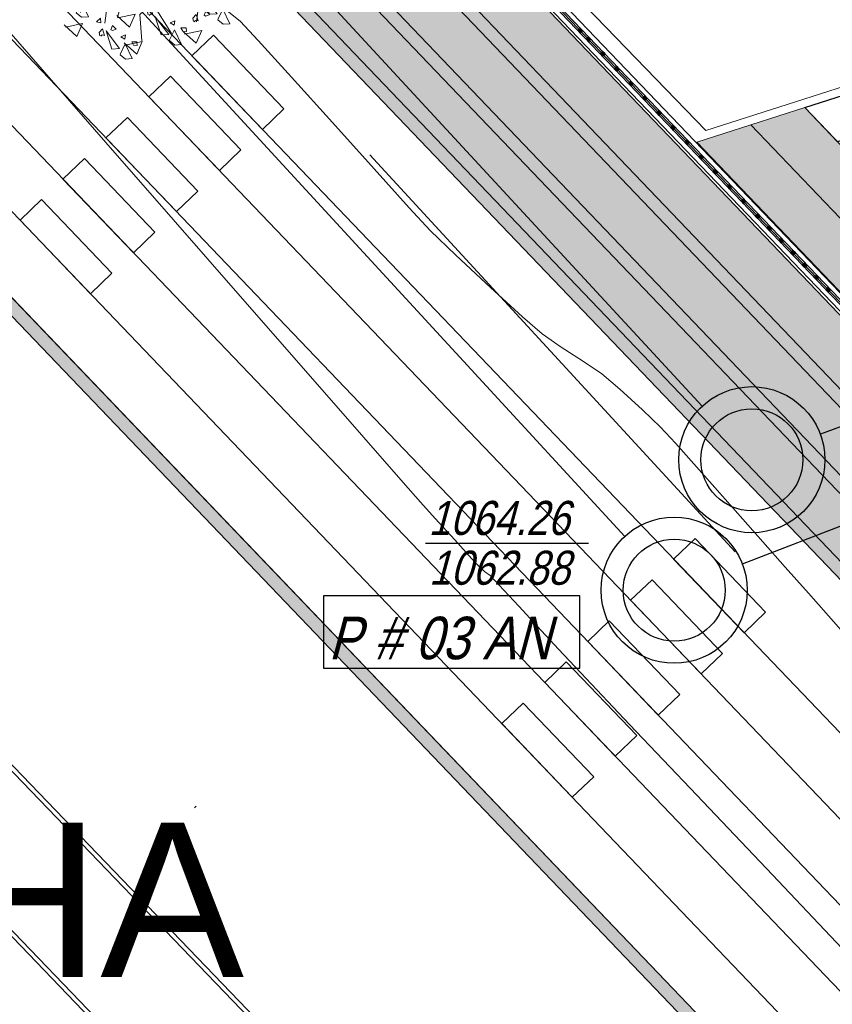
# Model space of a CAD drawing. Header units: metres. Extents: x 1111994 to 1112800, y 1268200 to 1269007.
# Tile 35 of 86: x 1112454.95 to 1112464.51, y 1268437.01 to 1268448.6. Entities that reach past the tile are written whole.
import ezdxf

# ---------------------------------------------------------------- set-up
doc = ezdxf.new("R2010")
doc.units = ezdxf.units.M
doc.header["$LTSCALE"] = 12.7
doc.header["$MEASUREMENT"] = 0
doc.linetypes.add('DASHED', pattern=[0.75, 0.5, -0.25])
for name, color, linetype in [('A-PISO-CONC_Pluma_Nº__100', 7, 'Continuous'), ('Base', 251, 'Continuous'), ('P-ARBO-CONS', 7, 'Continuous'), ('RED PVC', 5, 'Continuous'), ('TUBERIA SANITARIA', 84, 'Continuous')]:
    doc.layers.add(name, color=color, linetype=linetype)
doc.styles.add('602000', font='arial.ttf', dxfattribs={"height": 1.5})
doc.styles.add('ESPACIOS', font='ARIALN.TTF', dxfattribs={"width": 1.4, "height": 0.3})

# ---------------------------------------------------------------- blocks, each defined once
blk = doc.blocks.new('reja[31]_1', base_point=(474.06, 241.58))
at = {"layer": 'A-PISO-CONC_Pluma_Nº__100', "linetype": 'Continuous'}
for points in [[(467.582, 248.466), (467.554, 248.495), (467.525, 248.467), (467.553, 248.438)], [(467.679, 248.365), (467.651, 248.394), (467.622, 248.366), (467.65, 248.337)], [(467.845, 248.192), (467.817, 248.22), (467.788, 248.193), (467.816, 248.164)], [(468.01, 248.018), (467.983, 248.047), (467.954, 248.019), (467.982, 247.991)], [(468.176, 247.845), (468.149, 247.874), (468.12, 247.846), (468.148, 247.817)], [(468.342, 247.671), (468.315, 247.7), (468.286, 247.673), (468.313, 247.644)], [(468.508, 247.498), (468.481, 247.527), (468.452, 247.499), (468.479, 247.47)], [(468.674, 247.325), (468.647, 247.353), (468.618, 247.326), (468.645, 247.297)], [(468.84, 247.151), (468.812, 247.18), (468.784, 247.152), (468.811, 247.124)], [(469.006, 246.978), (468.978, 247.007), (468.949, 246.979), (468.977, 246.95)], [(469.172, 246.804), (469.144, 246.833), (469.115, 246.806), (469.143, 246.777)], [(469.338, 246.631), (469.31, 246.66), (469.281, 246.632), (469.309, 246.603)], [(469.504, 246.458), (469.476, 246.486), (469.447, 246.459), (469.475, 246.43)], [(469.67, 246.284), (469.642, 246.313), (469.613, 246.285), (469.641, 246.256)], [(469.808, 246.14), (469.78, 246.169), (469.751, 246.141), (469.779, 246.112)], [(469.946, 245.995), (469.919, 246.024), (469.89, 245.996), (469.917, 245.967)], [(470.085, 245.851), (470.057, 245.88), (470.028, 245.852), (470.056, 245.823)], [(470.223, 245.706), (470.195, 245.735), (470.166, 245.707), (470.194, 245.678)], [(470.361, 245.562), (470.333, 245.591), (470.305, 245.563), (470.332, 245.534)], [(470.499, 245.417), (470.472, 245.446), (470.443, 245.418), (470.47, 245.389)]]:
    blk.add_hatch(color=256, dxfattribs=at).paths.add_polyline_path(points, flags=0)
for p, q in [((462.266, 253.884), (485.874, 229.213)), ((462.306, 253.922), (485.836, 229.331)), ((462.32, 253.936), (485.822, 229.374)), ((462.334, 253.95), (485.809, 229.418)), ((462.374, 253.988), (485.771, 229.536)), ((467.554, 248.495), (467.525, 248.467)), ((467.525, 248.467), (467.553, 248.438)), ((467.553, 248.438), (467.582, 248.466)), ((467.582, 248.466), (467.554, 248.495)), ((467.651, 248.394), (467.622, 248.366)), ((467.622, 248.366), (467.65, 248.337)), ((467.65, 248.337), (467.679, 248.365)), ((467.679, 248.365), (467.651, 248.394)), ((467.817, 248.22), (467.788, 248.193)), ((467.817, 248.22), (467.788, 248.193)), ((467.845, 248.192), (467.817, 248.22)), ((467.845, 248.192), (467.817, 248.22)), ((467.788, 248.193), (467.816, 248.164)), ((467.788, 248.193), (467.816, 248.164)), ((467.816, 248.164), (467.845, 248.192)), ((467.816, 248.164), (467.845, 248.192)), ((467.983, 248.047), (467.954, 248.019)), ((467.954, 248.019), (467.982, 247.991)), ((467.982, 247.991), (468.01, 248.018)), ((468.01, 248.018), (467.983, 248.047)), ((468.149, 247.874), (468.12, 247.846)), ((468.176, 247.845), (468.149, 247.874)), ((468.12, 247.846), (468.148, 247.817)), ((468.148, 247.817), (468.176, 247.845)), ((468.315, 247.7), (468.286, 247.673)), ((468.286, 247.673), (468.313, 247.644)), ((468.313, 247.644), (468.342, 247.671)), ((468.342, 247.671), (468.315, 247.7)), ((468.481, 247.527), (468.452, 247.499)), ((468.508, 247.498), (468.481, 247.527)), ((468.452, 247.499), (468.479, 247.47)), ((468.479, 247.47), (468.508, 247.498)), ((468.647, 247.353), (468.618, 247.326)), ((468.618, 247.326), (468.645, 247.297)), ((468.645, 247.297), (468.674, 247.325)), ((468.674, 247.325), (468.647, 247.353)), ((468.812, 247.18), (468.784, 247.152)), ((468.84, 247.151), (468.812, 247.18)), ((468.784, 247.152), (468.811, 247.124)), ((468.811, 247.124), (468.84, 247.151)), ((468.978, 247.007), (468.949, 246.979)), ((468.949, 246.979), (468.977, 246.95)), ((468.977, 246.95), (469.006, 246.978)), ((469.006, 246.978), (468.978, 247.007)), ((469.144, 246.833), (469.115, 246.806)), ((469.172, 246.804), (469.144, 246.833)), ((469.115, 246.806), (469.143, 246.777)), ((469.143, 246.777), (469.172, 246.804)), ((469.31, 246.66), (469.281, 246.632)), ((469.281, 246.632), (469.309, 246.603)), ((469.309, 246.603), (469.338, 246.631)), ((469.338, 246.631), (469.31, 246.66)), ((469.476, 246.486), (469.447, 246.459)), ((469.504, 246.458), (469.476, 246.486)), ((469.447, 246.459), (469.475, 246.43)), ((469.475, 246.43), (469.504, 246.458)), ((469.642, 246.313), (469.613, 246.285)), ((469.613, 246.285), (469.641, 246.256)), ((469.641, 246.256), (469.67, 246.284)), ((469.67, 246.284), (469.642, 246.313)), ((469.78, 246.169), (469.751, 246.141)), ((469.751, 246.141), (469.779, 246.112)), ((469.779, 246.112), (469.808, 246.14)), ((469.808, 246.14), (469.78, 246.169)), ((469.919, 246.024), (469.89, 245.996)), ((469.946, 245.995), (469.919, 246.024)), ((469.89, 245.996), (469.917, 245.967)), ((469.917, 245.967), (469.946, 245.995)), ((470.057, 245.88), (470.028, 245.852)), ((470.028, 245.852), (470.056, 245.823)), ((470.056, 245.823), (470.085, 245.851)), ((470.085, 245.851), (470.057, 245.88)), ((470.195, 245.735), (470.166, 245.707)), ((470.166, 245.707), (470.194, 245.678)), ((470.194, 245.678), (470.223, 245.706)), ((470.223, 245.706), (470.195, 245.735)), ((470.333, 245.591), (470.305, 245.563)), ((470.305, 245.563), (470.332, 245.534)), ((470.332, 245.534), (470.361, 245.562)), ((470.361, 245.562), (470.333, 245.591)), ((470.472, 245.446), (470.443, 245.418)), ((470.499, 245.417), (470.472, 245.446)), ((470.443, 245.418), (470.47, 245.389)), ((470.47, 245.389), (470.499, 245.417))]:
    blk.add_line(p, q, dxfattribs=at)
blk = doc.blocks.new('Pista Tenis 13[111]_1', base_point=(458.697, 235.173))
at = {"layer": 'Base', "linetype": 'Continuous'}
for p, q in [((454.032, 246.922), (470.26, 230.064)), ((454.032, 246.922), (470.26, 230.064)), ((470.155, 230.101), (454.066, 246.815)), ((470.155, 230.101), (454.066, 246.815)), ((453.129, 245.914), (469.218, 229.2)), ((453.093, 245.879), (469.182, 229.165)), ((463.033, 239.338), (463.015, 239.321))]:
    blk.add_line(p, q, dxfattribs=at)
blk = doc.blocks.new('ARBOLL[131]_1', base_point=(462.437, 249.638))
at = {"layer": 'P-ARBO-CONS', "color": 252, "linetype": 'Continuous', "lineweight": 0}
for p, q in [((462.225, 251.055), (462.271, 251.095)), ((462.275, 251.04), (462.225, 251.055)), ((462.271, 251.095), (462.275, 251.04)), ((462.611, 251.054), (462.421, 250.971)), ((462.563, 250.887), (462.606, 251.084)), ((462.666, 250.994), (462.66, 250.732)), ((462.736, 250.78), (462.666, 250.994)), ((462.678, 251.082), (462.728, 251.085)), ((462.707, 250.985), (462.678, 251.082)), ((462.725, 251.065), (462.707, 250.985)), ((462.905, 251.01), (462.86, 250.969)), ((462.909, 250.954), (462.905, 251.01)), ((461.925, 250.984), (461.953, 250.937)), ((461.985, 250.978), (461.925, 250.984)), ((461.953, 250.937), (461.985, 250.978)), ((462.006, 250.872), (462.005, 250.827)), ((462.06, 250.84), (462.006, 250.872)), ((462.121, 250.903), (462.018, 250.676)), ((462.157, 250.915), (462.373, 250.789)), ((462.244, 250.899), (462.27, 250.956)), ((462.287, 250.877), (462.244, 250.899)), ((462.27, 250.956), (462.296, 250.921)), ((462.296, 250.921), (462.287, 250.877)), ((462.421, 250.971), (462.563, 250.887)), ((462.86, 250.969), (462.909, 250.954)), ((462.892, 250.842), (462.93, 250.884)), ((462.93, 250.884), (462.954, 250.809)), ((463.027, 250.875), (463.047, 250.924)), ((463.047, 250.864), (463.027, 250.875)), ((463.047, 250.924), (463.092, 250.883)), ((463.092, 250.883), (463.047, 250.864)), ((461.807, 250.645), (461.658, 250.781)), ((461.671, 250.753), (461.873, 250.796)), ((461.873, 250.796), (461.807, 250.645)), ((462.005, 250.827), (462.038, 250.797)), ((462.038, 250.797), (462.06, 250.84)), ((462.373, 250.789), (462.496, 250.555)), ((462.496, 250.555), (462.561, 250.812)), ((462.561, 250.812), (462.506, 250.561)), ((462.566, 250.834), (462.507, 250.822)), ((462.507, 250.822), (462.542, 250.784)), ((462.542, 250.784), (462.566, 250.834)), ((462.66, 250.732), (462.736, 250.78)), ((462.898, 250.803), (462.892, 250.842)), ((462.925, 250.814), (462.91, 250.797)), ((462.954, 250.809), (462.925, 250.814)), ((463.102, 250.717), (463.305, 250.759)), ((463.305, 250.759), (463.239, 250.608)), ((461.601, 250.738), (461.558, 250.711)), ((461.572, 250.696), (461.633, 250.642)), ((461.633, 250.642), (461.601, 250.738)), ((461.661, 250.673), (461.818, 250.463)), ((461.728, 250.458), (461.661, 250.673)), ((462.257, 250.604), (462.007, 250.746)), ((462.018, 250.676), (462.054, 250.414)), ((462.496, 250.714), (462.445, 250.677)), ((462.445, 250.677), (462.469, 250.639)), ((462.469, 250.639), (462.501, 250.67)), ((462.501, 250.67), (462.496, 250.714)), ((462.506, 250.561), (462.79, 250.739)), ((462.695, 250.671), (462.572, 250.737)), ((462.572, 250.737), (462.604, 250.549)), ((462.674, 250.59), (462.694, 250.668)), ((462.72, 249.914), (462.96, 250.689)), ((462.787, 250.696), (462.76, 250.742)), ((462.76, 250.742), (462.814, 250.736)), ((462.814, 250.736), (462.787, 250.696)), ((462.96, 250.689), (462.833, 250.266)), ((463.239, 250.608), (463.089, 250.744)), ((461.486, 250.499), (461.457, 250.546)), ((461.457, 250.546), (461.518, 250.54)), ((461.518, 250.54), (461.486, 250.499)), ((461.748, 250.571), (462.062, 250.285)), ((461.835, 250.6), (461.891, 250.625)), ((461.884, 250.574), (461.835, 250.6)), ((462.054, 250.414), (461.852, 250.586)), ((461.852, 250.586), (462.042, 250.413)), ((461.891, 250.625), (461.884, 250.574)), ((461.962, 250.543), (462.025, 250.543)), ((461.984, 250.504), (461.962, 250.543)), ((462.062, 250.285), (461.983, 250.562)), ((461.983, 250.562), (462.066, 250.302)), ((462.025, 250.543), (462.027, 250.498)), ((462.389, 250.243), (462.257, 250.604)), ((462.405, 250.197), (462.496, 250.555)), ((462.496, 250.555), (462.455, 250.159)), ((462.604, 250.549), (462.674, 250.59)), ((463.211, 250.506), (463.296, 250.572)), ((463.323, 250.63), (463.277, 250.59)), ((463.277, 250.59), (463.327, 250.575)), ((463.327, 250.575), (463.323, 250.63)), ((463.445, 250.496), (463.464, 250.545)), ((463.464, 250.545), (463.509, 250.504)), ((461.3, 250.311), (461.151, 250.447)), ((461.164, 250.42), (461.366, 250.462)), ((461.366, 250.462), (461.3, 250.311)), ((461.566, 250.418), (461.51, 250.43)), ((461.51, 250.43), (461.534, 250.354)), ((461.582, 250.382), (461.566, 250.418)), ((461.731, 250.413), (461.69, 250.377)), ((462.042, 250.413), (461.708, 250.393)), ((461.818, 250.463), (461.728, 250.458)), ((461.736, 250.36), (461.731, 250.413)), ((461.825, 250.393), (461.887, 250.518)), ((461.887, 250.518), (461.97, 250.346)), ((462.027, 250.498), (461.984, 250.504)), ((462.833, 250.266), (463.211, 250.506)), ((463.153, 250.286), (463.004, 250.422)), ((463.017, 250.395), (463.219, 250.437)), ((463.219, 250.437), (463.153, 250.286)), ((463.309, 250.463), (463.347, 250.505)), ((463.316, 250.424), (463.309, 250.463)), ((463.342, 250.435), (463.327, 250.418)), ((463.372, 250.429), (463.342, 250.435)), ((463.347, 250.505), (463.372, 250.429)), ((463.465, 250.485), (463.445, 250.496)), ((463.509, 250.504), (463.465, 250.485)), ((461.204, 250.343), (461.158, 250.303)), ((461.158, 250.303), (461.207, 250.288)), ((461.207, 250.288), (461.204, 250.343)), ((461.34, 250.311), (461.618, 250.168)), ((461.391, 250.395), (461.378, 250.335)), ((461.378, 250.335), (461.426, 250.346)), ((461.436, 250.366), (461.391, 250.395)), ((461.426, 250.346), (461.436, 250.366)), ((461.534, 250.354), (461.555, 250.376)), ((461.555, 250.376), (461.577, 250.371)), ((461.69, 250.377), (461.736, 250.36)), ((461.925, 250.192), (461.727, 250.406)), ((461.889, 250.339), (461.827, 250.391)), ((461.97, 250.346), (461.889, 250.339)), ((462.066, 250.302), (462.006, 250.024)), ((463.15, 249.981), (463.426, 250.325)), ((463.426, 250.325), (463.507, 250.392)), ((463.72, 250.188), (463.57, 250.324)), ((463.584, 250.297), (463.786, 250.339)), ((463.786, 250.339), (463.72, 250.188)), ((461.19, 250.176), (461.228, 250.218)), ((461.197, 250.137), (461.19, 250.176)), ((461.228, 250.218), (461.253, 250.143)), ((461.326, 250.209), (461.345, 250.258)), ((461.346, 250.198), (461.326, 250.209)), ((461.345, 250.258), (461.39, 250.217)), ((461.39, 250.217), (461.346, 250.198)), ((462.006, 250.024), (461.925, 250.192)), ((462.401, 249.815), (462.405, 250.197)), ((463.442, 250.205), (463.6, 249.995)), ((463.51, 249.99), (463.442, 250.205)), ((461.024, 250.112), (461.181, 249.902)), ((461.091, 249.897), (461.024, 250.112)), ((461.198, 250.039), (461.254, 250.064)), ((461.223, 250.148), (461.208, 250.131)), ((461.253, 250.143), (461.223, 250.148)), ((461.254, 250.064), (461.247, 250.013)), ((461.618, 250.168), (461.663, 249.969)), ((462.455, 250.159), (462.529, 249.741)), ((463.347, 249.896), (463.728, 250.084)), ((463.617, 250.132), (463.673, 250.157)), ((463.665, 250.106), (463.617, 250.132)), ((463.673, 250.157), (463.665, 250.106)), ((463.744, 250.075), (463.806, 250.075)), ((463.765, 250.036), (463.744, 250.075)), ((463.806, 250.075), (463.809, 250.03)), ((461.188, 249.832), (461.25, 249.957)), ((461.247, 250.013), (461.198, 250.039)), ((461.663, 249.969), (461.227, 249.969)), ((461.25, 249.957), (461.333, 249.785)), ((461.325, 249.982), (461.388, 249.982)), ((461.346, 249.943), (461.325, 249.982)), ((461.388, 249.982), (461.39, 249.937)), ((462.002, 249.661), (461.663, 249.969)), ((461.663, 249.969), (462, 249.697)), ((462.336, 249.777), (462.007, 250.023)), ((462.007, 250.023), (462.401, 249.815)), ((462.72, 249.914), (463.15, 249.981)), ((462.721, 249.883), (463.15, 249.981)), ((463.15, 249.981), (463.347, 249.896)), ((463.6, 249.995), (463.51, 249.99)), ((463.607, 249.925), (463.669, 250.05)), ((463.669, 250.05), (463.751, 249.878)), ((463.809, 250.03), (463.765, 250.036)), ((461.181, 249.902), (461.091, 249.897)), ((461.252, 249.779), (461.19, 249.83)), ((461.39, 249.937), (461.346, 249.943)), ((462.409, 249.62), (462.72, 249.914)), ((462.507, 249.615), (462.721, 249.883)), ((463.509, 249.929), (463.463, 249.889)), ((463.463, 249.889), (463.513, 249.874)), ((463.513, 249.874), (463.509, 249.929)), ((463.67, 249.872), (463.609, 249.923)), ((463.631, 249.794), (463.65, 249.844)), ((463.65, 249.844), (463.696, 249.803)), ((463.751, 249.878), (463.67, 249.872)), ((461.076, 249.653), (460.926, 249.789)), ((460.94, 249.761), (461.142, 249.804)), ((461.142, 249.804), (461.076, 249.653)), ((461.145, 249.712), (461.1, 249.672)), ((461.149, 249.657), (461.145, 249.712)), ((461.333, 249.785), (461.252, 249.779)), ((461.433, 249.713), (461.388, 249.672)), ((461.437, 249.658), (461.433, 249.713)), ((462.352, 249.698), (462.336, 249.777)), ((463.495, 249.762), (463.534, 249.804)), ((463.502, 249.723), (463.495, 249.762)), ((463.528, 249.733), (463.513, 249.717)), ((463.558, 249.728), (463.528, 249.733)), ((463.534, 249.804), (463.558, 249.728)), ((463.651, 249.784), (463.631, 249.794)), ((463.696, 249.803), (463.651, 249.784)), ((461.1, 249.672), (461.149, 249.657)), ((461.663, 249.536), (461.216, 249.687)), ((461.231, 249.377), (462.002, 249.661)), ((461.267, 249.577), (461.287, 249.627)), ((461.287, 249.627), (461.332, 249.586)), ((461.388, 249.672), (461.437, 249.658)), ((461.556, 249.578), (461.575, 249.628)), ((461.575, 249.628), (461.62, 249.586)), ((462.002, 249.661), (461.663, 249.536)), ((461.93, 249.371), (462.223, 249.638)), ((462, 249.697), (462.352, 249.698)), ((462.223, 249.638), (462.002, 249.661)), ((462.592, 249.253), (462.409, 249.62)), ((462.409, 249.62), (462.581, 249.267)), ((462.507, 249.615), (462.578, 249.578)), ((462.564, 249.506), (462.976, 249.679)), ((462.578, 249.578), (462.976, 249.679)), ((462.976, 249.679), (463.159, 249.637)), ((462.976, 249.679), (463.156, 249.458)), ((463.159, 249.637), (463.45, 249.657)), ((463.792, 249.479), (463.642, 249.614)), ((463.656, 249.587), (463.858, 249.63)), ((463.858, 249.63), (463.792, 249.479)), ((461.132, 249.545), (461.17, 249.587)), ((461.138, 249.506), (461.132, 249.545)), ((461.165, 249.516), (461.15, 249.5)), ((461.194, 249.511), (461.165, 249.516)), ((461.17, 249.587), (461.194, 249.511)), ((461.287, 249.567), (461.267, 249.577)), ((461.332, 249.586), (461.287, 249.567)), ((461.42, 249.545), (461.458, 249.588)), ((461.427, 249.507), (461.42, 249.545)), ((461.453, 249.517), (461.438, 249.501)), ((461.483, 249.512), (461.453, 249.517)), ((461.458, 249.588), (461.483, 249.512)), ((461.576, 249.568), (461.556, 249.578)), ((461.62, 249.586), (461.576, 249.568)), ((462.249, 249.508), (461.923, 249.308)), ((462.282, 249.064), (462.249, 249.508)), ((462.374, 249.529), (462.316, 249.474)), ((462.581, 249.267), (462.374, 249.529)), ((462.564, 249.506), (462.861, 249.26)), ((463.156, 249.458), (463.565, 249.537)), ((463.406, 249.551), (463.564, 249.341)), ((463.474, 249.336), (463.406, 249.551)), ((463.581, 249.478), (463.637, 249.503)), ((463.637, 249.503), (463.629, 249.452)), ((461.155, 249.475), (461.312, 249.266)), ((461.223, 249.261), (461.155, 249.475)), ((461.33, 249.403), (461.385, 249.427)), ((461.378, 249.376), (461.33, 249.403)), ((461.385, 249.427), (461.378, 249.376)), ((461.584, 249.199), (461.93, 249.371)), ((462.316, 249.474), (462.285, 249.325)), ((462.82, 249.226), (462.518, 249.4)), ((462.518, 249.4), (462.592, 249.253)), ((463.156, 249.458), (463.411, 249.36)), ((463.571, 249.271), (463.633, 249.396)), ((463.629, 249.452), (463.581, 249.478)), ((463.633, 249.396), (463.715, 249.224)), ((463.708, 249.421), (463.77, 249.421)), ((463.729, 249.383), (463.708, 249.421)), ((463.773, 249.376), (463.729, 249.383)), ((463.77, 249.421), (463.773, 249.376)), ((461.584, 249.199), (461.15, 249.278)), ((461.312, 249.266), (461.223, 249.261)), ((461.431, 249.21), (461.282, 249.345)), ((461.295, 249.318), (461.497, 249.361)), ((461.319, 249.196), (461.382, 249.321)), ((461.382, 249.321), (461.464, 249.148)), ((461.497, 249.361), (461.431, 249.21)), ((461.456, 249.346), (461.519, 249.346)), ((461.478, 249.307), (461.456, 249.346)), ((461.521, 249.301), (461.478, 249.307)), ((461.519, 249.346), (461.521, 249.301)), ((461.923, 249.308), (461.584, 249.199)), ((461.923, 249.308), (461.658, 248.966)), ((462.285, 249.325), (462.282, 249.064)), ((462.581, 249.267), (462.52, 248.789)), ((462.861, 249.26), (463.242, 248.753)), ((462.893, 249.249), (463.271, 249.12)), ((463.452, 249.3), (463.407, 249.259)), ((463.407, 249.259), (463.456, 249.245)), ((463.456, 249.245), (463.452, 249.3)), ((463.564, 249.341), (463.474, 249.336)), ((463.634, 249.218), (463.573, 249.269)), ((461.32, 249.112), (461.584, 249.199)), ((461.383, 249.142), (461.322, 249.194)), ((461.464, 249.148), (461.383, 249.142)), ((461.584, 249.199), (461.439, 248.965)), ((463.242, 248.753), (462.82, 249.226)), ((463.271, 249.12), (463.539, 249.225)), ((463.438, 249.132), (463.477, 249.175)), ((463.477, 249.175), (463.501, 249.099)), ((463.574, 249.165), (463.594, 249.215)), ((463.594, 249.155), (463.574, 249.165)), ((463.594, 249.215), (463.639, 249.173)), ((463.639, 249.173), (463.594, 249.155)), ((463.715, 249.224), (463.634, 249.218)), ((461.193, 248.946), (461.043, 249.081)), ((461.057, 249.054), (461.259, 249.097)), ((461.259, 249.097), (461.193, 248.946)), ((462.275, 249.052), (462.015, 248.965)), ((462.184, 248.905), (462.275, 249.052)), ((463.445, 249.093), (463.438, 249.132)), ((463.472, 249.104), (463.457, 249.088)), ((463.501, 249.099), (463.472, 249.104)), ((461.439, 248.965), (461.448, 248.716)), ((461.456, 248.957), (461.613, 248.748)), ((461.523, 248.743), (461.456, 248.957)), ((461.63, 248.885), (461.686, 248.909)), ((461.658, 248.966), (461.671, 248.679)), ((461.686, 248.909), (461.679, 248.858)), ((462.015, 248.965), (461.826, 248.761)), ((462.015, 248.965), (461.957, 248.553)), ((461.957, 248.553), (462.015, 248.965)), ((462.108, 248.623), (462.184, 248.905)), ((463.08, 248.935), (463.037, 248.569)), ((463.081, 248.968), (463.342, 248.913)), ((463.342, 248.913), (463.576, 249.002)), ((463.545, 248.791), (463.396, 248.927)), ((463.409, 248.899), (463.611, 248.942)), ((463.611, 248.942), (463.545, 248.791)), ((461.62, 248.678), (461.682, 248.803)), ((461.679, 248.858), (461.63, 248.885)), ((461.682, 248.803), (461.765, 248.63)), ((461.757, 248.828), (461.819, 248.828)), ((461.778, 248.789), (461.757, 248.828)), ((461.822, 248.783), (461.778, 248.789)), ((461.819, 248.828), (461.822, 248.783)), ((462.52, 248.789), (462.368, 248.658)), ((462.475, 248.858), (462.429, 248.817)), ((462.429, 248.817), (462.478, 248.803)), ((462.478, 248.803), (462.475, 248.858)), ((462.512, 248.802), (462.744, 248.434)), ((463.121, 248.875), (463.279, 248.666)), ((463.189, 248.661), (463.121, 248.875)), ((463.296, 248.803), (463.352, 248.827)), ((463.344, 248.776), (463.296, 248.803)), ((463.352, 248.827), (463.344, 248.776)), ((461.613, 248.748), (461.523, 248.743)), ((461.684, 248.624), (461.622, 248.676)), ((462.461, 248.69), (462.499, 248.733)), ((462.468, 248.652), (462.461, 248.69)), ((462.499, 248.733), (462.524, 248.657)), ((462.597, 248.723), (462.616, 248.773)), ((462.617, 248.713), (462.597, 248.723)), ((462.616, 248.773), (462.661, 248.731)), ((462.661, 248.731), (462.617, 248.713)), ((463.006, 248.783), (462.961, 248.742)), ((462.961, 248.742), (463.01, 248.727)), ((463.01, 248.727), (463.006, 248.783)), ((463.128, 248.648), (463.148, 248.697)), ((463.148, 248.697), (463.193, 248.656)), ((463.286, 248.596), (463.348, 248.721)), ((463.348, 248.721), (463.43, 248.548)), ((463.423, 248.746), (463.485, 248.746)), ((463.444, 248.707), (463.423, 248.746)), ((463.488, 248.701), (463.444, 248.707)), ((463.485, 248.746), (463.488, 248.701)), ((461.765, 248.63), (461.684, 248.624)), ((461.906, 248.612), (461.86, 248.572)), ((461.86, 248.572), (461.91, 248.557)), ((461.91, 248.557), (461.906, 248.612)), ((462.248, 248.509), (462.098, 248.645)), ((462.112, 248.618), (462.314, 248.66)), ((462.314, 248.66), (462.248, 248.509)), ((462.368, 248.658), (462.395, 248.347)), ((462.494, 248.662), (462.479, 248.646)), ((462.524, 248.657), (462.494, 248.662)), ((462.552, 248.631), (462.71, 248.421)), ((462.62, 248.416), (462.552, 248.631)), ((462.727, 248.558), (462.782, 248.583)), ((462.775, 248.532), (462.727, 248.558)), ((462.782, 248.583), (462.775, 248.532)), ((462.993, 248.615), (463.031, 248.658)), ((463, 248.576), (462.993, 248.615)), ((463.026, 248.587), (463.011, 248.57)), ((463.055, 248.582), (463.026, 248.587)), ((463.031, 248.658), (463.055, 248.582)), ((463.148, 248.637), (463.128, 248.648)), ((463.193, 248.656), (463.148, 248.637)), ((463.279, 248.666), (463.189, 248.661)), ((463.349, 248.542), (463.288, 248.594)), ((461.63, 248.399), (461.48, 248.534)), ((461.494, 248.507), (461.696, 248.55)), ((461.696, 248.55), (461.63, 248.399)), ((461.892, 248.445), (461.93, 248.487)), ((461.899, 248.406), (461.892, 248.445)), ((461.93, 248.487), (461.955, 248.411)), ((461.972, 248.465), (462.13, 248.255)), ((462.04, 248.25), (461.972, 248.465)), ((462.028, 248.478), (462.047, 248.527)), ((462.048, 248.467), (462.028, 248.478)), ((462.047, 248.527), (462.092, 248.486)), ((462.092, 248.486), (462.048, 248.467)), ((462.716, 248.351), (462.779, 248.476)), ((462.779, 248.476), (462.861, 248.304)), ((462.854, 248.501), (462.916, 248.501)), ((462.875, 248.462), (462.854, 248.501)), ((462.919, 248.456), (462.875, 248.462)), ((463.032, 248.319), (462.882, 248.454)), ((462.896, 248.427), (463.098, 248.47)), ((462.916, 248.501), (462.919, 248.456)), ((463.098, 248.47), (463.032, 248.319)), ((463.43, 248.548), (463.349, 248.542)), ((461.925, 248.417), (461.91, 248.4)), ((461.955, 248.411), (461.925, 248.417)), ((462.147, 248.392), (462.203, 248.417)), ((462.195, 248.366), (462.147, 248.392)), ((462.333, 248.188), (462.184, 248.323)), ((462.203, 248.417), (462.195, 248.366)), ((462.197, 248.296), (462.399, 248.339)), ((462.274, 248.335), (462.336, 248.335)), ((462.295, 248.296), (462.274, 248.335)), ((462.399, 248.339), (462.333, 248.188)), ((462.336, 248.335), (462.339, 248.29)), ((462.71, 248.421), (462.62, 248.416)), ((462.78, 248.297), (462.719, 248.349)), ((462.13, 248.255), (462.04, 248.25)), ((462.137, 248.185), (462.199, 248.31)), ((462.199, 248.31), (462.281, 248.138)), ((462.339, 248.29), (462.295, 248.296)), ((462.861, 248.304), (462.78, 248.297)), ((462.2, 248.132), (462.139, 248.183)), ((462.281, 248.138), (462.2, 248.132))]:
    blk.add_line(p, q, dxfattribs=at)

msp = doc.modelspace()

# ---------------------------------------------------------------- hatches: boundary and pattern name
at = {"layer": 'Base', "linetype": 'Continuous'}
h = msp.add_hatch(dxfattribs=at)
h.set_pattern_fill('AR_SAND_0001', color=256, style=0, pattern_type=2)
h.set_pattern_definition([(100.2374, (1112446.7304, 1268429.37912), (-0.3483281, 0.1653246), [0, -0.304, 0, -0.34, 0, -0.325]), (70.2374, (1112446.7304, 1268429.3791), (-0.3395943, 0.5731844), [0, -0.164, 0, -0.274, 0, -0.105]), (30.2374, (1112446.61772, 1268429.16045), (0.2842925, 0.5541608), [0, -0.1, 0, -0.36, 0, -0.47]), (20.2374, (1112446.6177, 1268429.16045), (0.119367, 0.6148463), [0, -0.05, 0, -0.236, 0, -0.27])])
h.paths.add_polyline_path([(1112452.649, 1268457.612), (1112450.53, 1268456.934), (1112477.951, 1268428.277), (1112479.396, 1268429.659)], flags=0)
at = {"layer": 'Base', "linetype": 'Continuous', "lineweight": 0}
for points in [[(1112478.958, 1268429.032), (1112451.855, 1268457.358), (1112451.963, 1268457.461), (1112478.963, 1268429.245)], [(1112478.452, 1268428.549), (1112451.113, 1268457.12), (1112451.221, 1268457.224), (1112478.457, 1268428.761)], [(1112477.947, 1268428.065), (1112450.256, 1268457.004), (1112450.53, 1268456.934), (1112477.951, 1268428.277)], [(1112446.278, 1268454.29), (1112471.231, 1268428.213), (1112471.122, 1268428.109), (1112446.17, 1268454.186)], [(1112471.174, 1268439.396), (1112470.757, 1268440.7), (1112464.191, 1268447.561), (1112463.556, 1268447.358)], [(1112471.174, 1268439.396), (1112463.556, 1268447.358), (1112462.92, 1268447.154), (1112471.591, 1268438.092)]]:
    msp.add_hatch(color=256, dxfattribs=at).paths.add_polyline_path(points, flags=0)

# ---------------------------------------------------------------- linework, layer by layer
at = {"layer": 'Base', "linetype": 'Continuous'}
for p, q in [((1112415.011, 1268492.029), (1112473.863, 1268430.524)), ((1112414.27, 1268491.791), (1112473.357, 1268430.04)), ((1112413.528, 1268491.554), (1112472.852, 1268429.556)), ((1112472.346, 1268429.072), (1112412.786, 1268491.317)), ((1112412.044, 1268491.08), (1112471.84, 1268428.588)), ((1112446.278, 1268454.29), (1112471.231, 1268428.213)), ((1112446.17, 1268454.186), (1112471.122, 1268428.109))]:
    msp.add_line(p, q, dxfattribs=at)
at = {"layer": 'Base', "linetype": 'Continuous', "lineweight": 0}
for p, q in [((1112454.742, 1268448.55), (1112455.268, 1268447.947)), ((1112455.268, 1268447.947), (1112455.963, 1268447.151)), ((1112455.963, 1268447.151), (1112456.755, 1268446.245)), ((1112456.755, 1268446.245), (1112457.573, 1268445.31)), ((1112460.065, 1268445.841), (1112460.084, 1268445.823)), ((1112460.084, 1268445.823), (1112460.489, 1268445.445)), ((1112460.489, 1268445.445), (1112460.869, 1268445.098)), ((1112457.573, 1268445.31), (1112458.344, 1268444.428)), ((1112460.869, 1268445.098), (1112461.097, 1268444.898)), ((1112461.097, 1268444.898), (1112461.311, 1268444.75)), ((1112458.068, 1268444.744), (1112458.344, 1268444.428)), ((1112461.311, 1268444.75), (1112461.584, 1268444.574)), ((1112461.584, 1268444.574), (1112461.799, 1268444.427)), ((1112458.344, 1268444.428), (1112458.998, 1268443.68)), ((1112458.344, 1268444.428), (1112458.998, 1268443.68)), ((1112461.799, 1268444.427), (1112462.011, 1268444.246)), ((1112462.011, 1268444.246), (1112462.279, 1268444.004)), ((1112462.279, 1268444.004), (1112462.491, 1268443.802)), ((1112462.491, 1268443.802), (1112462.668, 1268443.61)), ((1112458.998, 1268443.68), (1112459.463, 1268443.149)), ((1112458.998, 1268443.68), (1112459.463, 1268443.149)), ((1112462.668, 1268443.61), (1112462.977, 1268443.264)), ((1112462.977, 1268443.264), (1112463.344, 1268442.85)), ((1112459.463, 1268443.149), (1112459.668, 1268442.916)), ((1112459.463, 1268443.149), (1112459.668, 1268442.916)), ((1112459.668, 1268442.916), (1112459.84, 1268442.726)), ((1112459.668, 1268442.916), (1112459.84, 1268442.726)), ((1112463.344, 1268442.85), (1112463.696, 1268442.451)), ((1112459.84, 1268442.726), (1112460.07, 1268442.473)), ((1112459.84, 1268442.726), (1112460.07, 1268442.473)), ((1112460.07, 1268442.473), (1112460.272, 1268442.251)), ((1112460.07, 1268442.473), (1112460.272, 1268442.251)), ((1112463.696, 1268442.451), (1112463.96, 1268442.153)), ((1112460.272, 1268442.251), (1112460.36, 1268442.155)), ((1112460.272, 1268442.251), (1112460.36, 1268442.155)), ((1112460.36, 1268442.155), (1112460.419, 1268442.1)), ((1112460.36, 1268442.155), (1112460.419, 1268442.1)), ((1112463.96, 1268442.153), (1112464.231, 1268441.848)), ((1112460.419, 1268442.1), (1112460.487, 1268442.054)), ((1112460.419, 1268442.1), (1112460.487, 1268442.054)), ((1112460.487, 1268442.054), (1112460.589, 1268441.945)), ((1112460.487, 1268442.054), (1112460.589, 1268441.945)), ((1112460.589, 1268441.945), (1112460.822, 1268441.692)), ((1112460.589, 1268441.945), (1112460.822, 1268441.692)), ((1112464.231, 1268441.848), (1112464.705, 1268441.313)), ((1112460.822, 1268441.692), (1112461.089, 1268441.404)), ((1112460.822, 1268441.692), (1112461.089, 1268441.404)), ((1112461.089, 1268441.404), (1112461.289, 1268441.188)), ((1112461.089, 1268441.404), (1112461.289, 1268441.188)), ((1112461.289, 1268441.188), (1112461.55, 1268440.912)), ((1112461.289, 1268441.188), (1112461.55, 1268440.912)), ((1112461.55, 1268440.912), (1112462.128, 1268440.302)), ((1112461.55, 1268440.912), (1112462.128, 1268440.302)), ((1112462.128, 1268440.302), (1112462.917, 1268439.471)), ((1112462.128, 1268440.302), (1112462.917, 1268439.471)), ((1112462.917, 1268439.471), (1112463.808, 1268438.531)), ((1112462.917, 1268439.471), (1112463.808, 1268438.531)), ((1112463.808, 1268438.531), (1112464.696, 1268437.595)), ((1112463.808, 1268438.531), (1112464.696, 1268437.595))]:
    msp.add_line(p, q, dxfattribs=at)
at = {"layer": 'Base', "linetype": 'DASHED', "lineweight": 0, "flags": 128}
msp.add_lwpolyline([(1112554.936, 1268485.826), (1112545.158, 1268480.583), (1112533.084, 1268474.037), (1112521.01, 1268467.491), (1112501.852, 1268457.065), (1112475.717, 1268442.888), (1112483.238, 1268420.719), (1112413.831, 1268496.222), (1112460.499, 1268511.475), (1112455.233, 1268527.934), (1112492.324, 1268539.801), (1112497.586, 1268523.383), (1112516.953, 1268529.616), (1112520.019, 1268519.812), (1112541.138, 1268523.247), (1112542.567, 1268524.498)], dxfattribs=at)
at = {"layer": 'Base', "linetype": 'Continuous', "lineweight": 0, "flags": 128}
for points in [[(1112447.185, 1268466.413), (1112450.201, 1268456.986), (1112450.256, 1268457.004), (1112477.947, 1268428.065), (1112477.296, 1268427.442), (1112474.515, 1268424.781), (1112471.334, 1268428.104), (1112446.278, 1268454.29), (1112439.753, 1268461.109), (1112414.697, 1268487.295), (1112411.302, 1268490.842), (1112416.336, 1268492.452), (1112442.641, 1268464.962), (1112447.184, 1268466.415)], [(1112456.556, 1268453.979), (1112472.457, 1268459.065), (1112474.997, 1268451.123), (1112463.023, 1268447.292)], [(1112471.174, 1268439.396), (1112470.757, 1268440.7), (1112464.191, 1268447.561), (1112463.556, 1268447.358)], [(1112471.174, 1268439.396), (1112471.591, 1268438.092), (1112462.92, 1268447.154), (1112463.556, 1268447.358)]]:
    msp.add_lwpolyline(points, close=True, dxfattribs=at)
at = {"layer": 'Base', "linetype": 'Continuous', "flags": 128}
for points in [[(1112478.452, 1268428.549), (1112477.947, 1268428.065), (1112450.256, 1268457.004), (1112452.534, 1268457.732)], [(1112478.349, 1268428.657), (1112477.951, 1268428.277), (1112450.53, 1268456.934), (1112452.58, 1268457.59)], [(1112479.469, 1268429.729), (1112478.963, 1268429.245), (1112451.963, 1268457.461)], [(1112479.572, 1268429.62), (1112478.958, 1268429.032), (1112451.855, 1268457.358)], [(1112478.855, 1268429.141), (1112478.457, 1268428.761), (1112451.221, 1268457.224)], [(1112478.958, 1268429.032), (1112478.452, 1268428.549), (1112451.113, 1268457.12)]]:
    msp.add_lwpolyline(points, dxfattribs=at)
for points in [[(1112478.349, 1268428.657), (1112477.951, 1268428.277), (1112450.53, 1268456.934), (1112452.649, 1268457.612), (1112479.396, 1268429.659)], [(1112464.575, 1268447.159), (1112464.191, 1268447.561), (1112472.633, 1268450.261), (1112472.785, 1268449.785)], [(1112456.977, 1268448.172), (1112457.229, 1268448.414), (1112458.059, 1268447.547), (1112457.806, 1268447.305)], [(1112456.471, 1268447.688), (1112456.724, 1268447.93), (1112457.553, 1268447.063), (1112457.3, 1268446.821)], [(1112455.965, 1268447.204), (1112456.218, 1268447.446), (1112457.048, 1268446.579), (1112456.795, 1268446.337)], [(1112455.459, 1268446.72), (1112455.712, 1268446.962), (1112456.542, 1268446.095), (1112456.289, 1268445.853)], [(1112454.954, 1268446.236), (1112455.206, 1268446.478), (1112456.036, 1268445.611), (1112455.783, 1268445.369)], [(1112462.646, 1268442.247), (1112462.899, 1268442.489), (1112463.728, 1268441.622), (1112463.475, 1268441.38)], [(1112462.14, 1268441.763), (1112462.393, 1268442.005), (1112463.222, 1268441.138), (1112462.97, 1268440.896)], [(1112461.634, 1268441.279), (1112461.887, 1268441.521), (1112462.717, 1268440.654), (1112462.464, 1268440.412)], [(1112461.128, 1268440.795), (1112461.381, 1268441.037), (1112462.211, 1268440.17), (1112461.958, 1268439.928)], [(1112460.623, 1268440.311), (1112460.875, 1268440.553), (1112461.705, 1268439.686), (1112461.452, 1268439.444)]]:
    msp.add_lwpolyline(points, close=True, dxfattribs=at)
at = {"layer": 'Base', "linetype": 'Continuous', "lineweight": 0, "flags": 128}
msp.add_lwpolyline([(1112457.314, 1268448.763), (1112457.543, 1268448.577), (1112457.758, 1268448.351), (1112458.15, 1268447.92), (1112458.632, 1268447.384), (1112459.121, 1268446.839), (1112459.532, 1268446.383), (1112459.781, 1268446.116), (1112460.084, 1268445.823), (1112460.489, 1268445.445), (1112460.869, 1268445.098), (1112461.097, 1268444.898), (1112461.311, 1268444.75), (1112461.584, 1268444.574), (1112461.799, 1268444.427), (1112462.011, 1268444.246), (1112462.279, 1268444.004), (1112462.491, 1268443.802), (1112462.668, 1268443.61), (1112462.977, 1268443.264), (1112463.344, 1268442.85), (1112463.696, 1268442.451), (1112463.96, 1268442.153), (1112464.231, 1268441.848), (1112464.705, 1268441.313)], dxfattribs=at)
at = {"layer": 'RED PVC'}
for p, q in [((1112462.982, 1268444.048), (1112451.369, 1268456.615)), ((1112484.809, 1268451.315), (1112464.372, 1268443.716))]:
    msp.add_line(p, q, dxfattribs=at)
at = {"layer": 'RED PVC', "linetype": 'ByBlock'}
for radius in [0.86, 0.6]:
    msp.add_circle((1112463.566, 1268443.417), radius, dxfattribs=at)
at = {"layer": 'TUBERIA SANITARIA'}
for p, q in [((1112462.07, 1268442.514), (1112450.747, 1268454.83)), ((1112463.455, 1268442.191), (1112486.583, 1268451.122))]:
    msp.add_line(p, q, dxfattribs=at)
at = {"layer": 'TUBERIA SANITARIA', "linetype": 'ByBlock'}
msp.add_line((1112459.724, 1268442.434), (1112461.644, 1268442.434), dxfattribs=at)
msp.add_lwpolyline([(1112458.524, 1268440.963), (1112461.542, 1268440.963), (1112461.542, 1268441.817), (1112458.524, 1268441.817)], close=True, dxfattribs=at)
for radius in [0.86, 0.6]:
    msp.add_circle((1112462.652, 1268441.881), radius, dxfattribs=at)

# ---------------------------------------------------------------- block references
at = {"layer": 'Base', "linetype": 'Continuous', "lineweight": 0}
msp.add_blockref('reja[31]_1', (1112468.053, 1268441.58), dxfattribs=at)
at = {"layer": 'Base', "linetype": 'Continuous'}
for name, p in [('ARBOLL[131]_1', (1112456.431, 1268449.638)), ('Pista Tenis 13[111]_1', (1112452.69, 1268435.173))]:
    msp.add_blockref(name, p, dxfattribs=at)

# ---------------------------------------------------------------- texts
at = {"layer": 'Base', "style": '602000'}
msp.add_text('CANCHA ', height=1.8151, dxfattribs=at).set_placement((1112446.884, 1268437.33))
at = {"layer": 'TUBERIA SANITARIA', "linetype": 'ByBlock', "style": 'ESPACIOS', "oblique": 15}
for s, height, p in [('1064.26', 0.4, (1112459.761, 1268442.532)), ('1062.88', 0.4, (1112459.766, 1268441.946)), ('P # 03 AN ', 0.5, (1112458.584, 1268441.069))]:
    msp.add_text(s, height=height, dxfattribs=at).set_placement(p)

doc.saveas('drawing.dxf')
